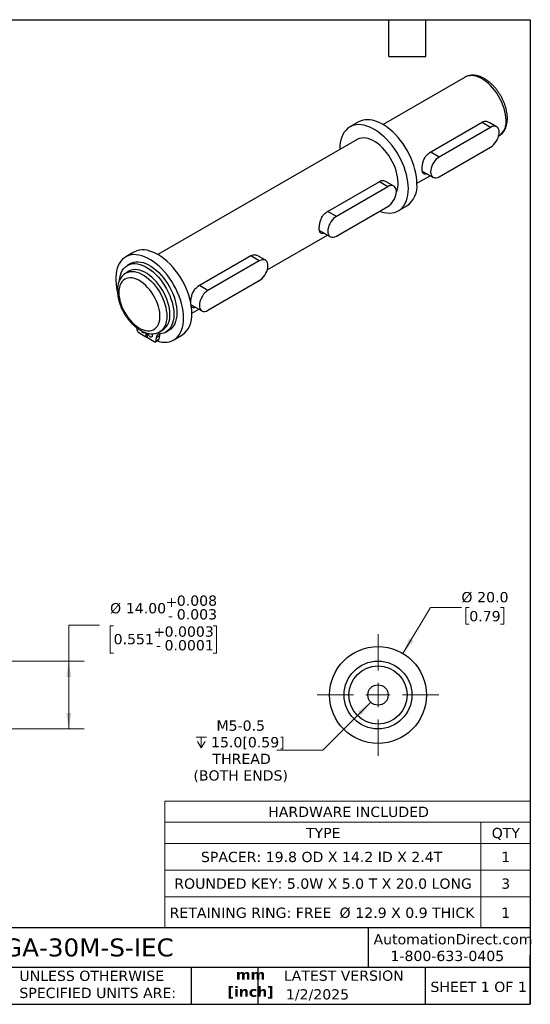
# Model space of a CAD drawing. Header units: millimetres. Extents: x 13 to 546, y 13 to 419.
# Tile 2 of 2: x 335 to 546, y 13 to 419. Entities that reach past the tile are written whole.
import ezdxf

# ---------------------------------------------------------------- set-up
doc = ezdxf.new("R2010")
doc.units = ezdxf.units.MM
doc.header["$LTSCALE"] = 2
doc.linetypes.add('SLD-Solid', pattern=[0])
doc.layers.add('TEXT', color=140, linetype='SLD-Solid', lineweight=25)
doc.styles.add('SLDTEXTSTYLE0', font='VERDANA.TTF')
doc.styles.add('SLDTEXTSTYLE1', font='VERDANAB.TTF')
doc.dimstyles.new('SLDDIMSTYLE3', dxfattribs={"dimtxt": 4.316016, "dimasz": 6.604, "dimexe": 0, "dimexo": 0.0625, "dimgap": 1.079004, "dimtad": 0, "dimtih": 1, "dimtoh": 1, "dimlfac": 0.5, "dimrnd": 1e-09, "dimzin": 4, "dimdsep": 46, "dimtxsty": 'SLDTEXTSTYLE0', "dimsah": 1, "dimcen": 0.09, "dimadec": 0, "dimazin": 1, "dimtol": 1, "dimtp": 0.008, "dimtm": 0.003, "dimtfac": 1, "dimtdec": 3, "dimtofl": 0, "dimtmove": 0, "dimatfit": 3, "dimfxl": 0, "dimfrac": 2, "dimtolj": 1, "dimarcsym": 0})
doc.dimstyles.new('SLDDIMSTYLE4', dxfattribs={"dimtxt": 4.316016, "dimasz": 6.604, "dimexe": 0, "dimexo": 0.0625, "dimgap": 1.079004, "dimtad": 0, "dimtih": 1, "dimtoh": 1, "dimlfac": 0.5, "dimrnd": 1e-09, "dimzin": 4, "dimdsep": 46, "dimtxsty": 'SLDTEXTSTYLE0', "dimsah": 1, "dimcen": 0, "dimadec": 0, "dimazin": 1, "dimtfac": 1, "dimtofl": 0, "dimtmove": 0, "dimatfit": 3, "dimfxl": 0, "dimfrac": 2, "dimtolj": 1, "dimtzin": 12, "dimarcsym": 0})
doc.dimstyles.new('SLDDIMSTYLE5', dxfattribs={"dimtxt": 4.316016, "dimasz": 6.604, "dimexe": 0, "dimexo": 0.0625, "dimgap": 1.079004, "dimtad": 0, "dimtih": 1, "dimtoh": 1, "dimlfac": 0.5, "dimrnd": 1e-09, "dimzin": 12, "dimdsep": 46, "dimtxsty": 'SLDTEXTSTYLE0', "dimsah": 1, "dimcen": 0, "dimadec": 0, "dimazin": 3, "dimtfac": 1, "dimtofl": 0, "dimtmove": 0, "dimatfit": 3, "dimfxl": 0, "dimfrac": 2, "dimtolj": 1, "dimtzin": 12, "dimarcsym": 0})

# ---------------------------------------------------------------- blocks, each defined once
blk = doc.blocks.new('SW_TABLEANNOTATION_0')
at = {"color": 0, "linetype": 'SLD-Solid', "lineweight": 18}
for p, q in [((0, 0), (0, -8.74)), ((0, 0), (130.51, 0)), ((130.51, 0), (150.82, 0)), ((150.82, 0), (150.82, -8.74)), ((0, -8.74), (0, -17.48)), ((0, -8.74), (130.51, -8.74)), ((130.51, -8.74), (130.51, -17.48)), ((130.51, -8.74), (150.82, -8.74)), ((150.82, -8.74), (150.82, -17.48)), ((0, -17.48), (0, -28.49)), ((0, -17.48), (130.51, -17.48)), ((130.51, -17.48), (130.51, -28.49)), ((130.51, -17.48), (150.82, -17.48)), ((150.82, -17.48), (150.82, -28.49)), ((0, -28.49), (0, -39.5)), ((0, -28.49), (130.51, -28.49)), ((130.51, -28.49), (130.51, -39.5)), ((130.51, -28.49), (150.82, -28.49)), ((150.82, -28.49), (150.82, -39.5)), ((0, -39.5), (0, -52.35)), ((0, -39.5), (130.51, -39.5)), ((130.51, -39.5), (130.51, -52.35)), ((130.51, -39.5), (150.82, -39.5)), ((150.82, -39.5), (150.82, -52.35)), ((0, -52.35), (130.51, -52.35)), ((130.51, -52.35), (150.82, -52.35))]:
    blk.add_line(p, q, dxfattribs=at)
at = {"color": 0, "linetype": 'Continuous', "lineweight": 0, "attachment_point": 1, "style": 'SLDTEXTSTYLE0'}
for s, insert, char_height in [('HARDWARE INCLUDED', (42.71, -2.35), 4.2333), ('TYPE', (58.29, -11.09), 4.233), ('QTY', (134.96, -11.09), 4.233), ('SPACER: 19.8 OD X 14.2 ID X 2.4T', (14.94, -20.96), 4.2333), ('1', (138.87, -20.96), 4.23), ('ROUNDED KEY: 5.0W X 5.0 T X 20.0 LONG', (3.93, -31.97), 4.2333), ('3', (138.87, -31.97), 4.23), ('RETAINING RING: FREE ', (2, -43.99), 4.2333), ('%%c', (72.16, -43.99), 4.233), ('12.9 X 0.9 THICK', (78.67, -43.99), 4.2333), ('1', (138.87, -43.99), 4.23)]:
    blk.add_mtext(s, dxfattribs=dict(at, insert=insert, char_height=char_height))
blk = doc.blocks.new('_D_5')
at = {"color": 7, "linetype": 'SLD-Solid', "lineweight": 0}
for p, q in [((368.3, 169.19), (355.6, 169.19)), ((355.6, 169.19), (355.6, 154.37)), ((374.1, 168.94), (372.65, 168.94)), ((372.65, 168.94), (372.65, 157.65)), ((415.14, 168.94), (416.58, 168.94)), ((416.58, 168.94), (416.58, 157.65)), ((372.65, 157.65), (374.1, 157.65)), ((416.58, 157.65), (415.14, 157.65)), ((300.14, 154.37), (361.95, 154.37)), ((355.6, 154.37), (355.6, 126.37)), ((300.14, 126.37), (361.95, 126.37))]:
    blk.add_line(p, q, dxfattribs=at)
at = {"color": 7, "linetype": 'SLD-Solid', "lineweight": 18}
for points in [[(355.6, 154.37), (354.58, 147.77), (356.62, 147.77)], [(355.6, 126.37), (356.62, 132.98), (354.58, 132.98)]]:
    blk.add_solid(points, dxfattribs=at)
at = {"color": 7, "linetype": 'SLD-Solid', "lineweight": 18, "attachment_point": 1, "style": 'SLDTEXTSTYLE0'}
for s, insert, char_height in [('+', (395.57, 180.93), 4.23), ('0.008', (400.18, 181.43), 4.233), ('%%c', (372.63, 178.31), 4.233), ('14.00', (379.15, 178.31), 4.233), ('0.003', (400.18, 175.78), 4.233), ('-', (396.59, 175.28), 4.23), ('+', (390.51, 168.67), 4.23), ('0.0003', (395.13, 168.67), 4.233), ('0.551', (374.1, 165.55), 4.233), ('0.0001', (395.13, 163.03), 4.233), ('-', (391.54, 163.03), 4.23)]:
    blk.add_mtext(s, dxfattribs=dict(at, insert=insert, char_height=char_height))
blk = doc.blocks.new('_D_6')
at = {"color": 7, "linetype": 'SLD-Solid', "lineweight": 0}
for p, q in [((493.53, 157.52), (504.96, 176.52)), ((504.96, 176.52), (517.66, 176.52)), ((520.91, 176.52), (519.47, 176.52)), ((519.47, 176.52), (519.47, 169.66)), ((533.74, 176.52), (535.19, 176.52)), ((535.19, 176.52), (535.19, 169.66)), ((519.47, 169.66), (520.91, 169.66)), ((535.19, 169.66), (533.74, 169.66))]:
    blk.add_line(p, q, dxfattribs=at)
at = {"color": 7, "linetype": 'SLD-Solid', "lineweight": 18}
blk.add_solid([(493.53, 157.52), (497.81, 162.65), (496.07, 163.7)], dxfattribs=at)
at = {"color": 7, "linetype": 'SLD-Solid', "lineweight": 18, "char_height": 4.233, "attachment_point": 1, "style": 'SLDTEXTSTYLE0'}
for s, insert in [('%%c', (517.66, 182.87)), ('20.0', (524.17, 182.87)), ('0.79', (520.91, 175.04))]:
    blk.add_mtext(s, dxfattribs=dict(at, insert=insert))
blk = doc.blocks.new('SW_SYMBOL_HOLE_DEPTH')
at = {"color": 0, "linetype": 'SLD-Solid', "lineweight": 18}
for p, q in [((0, 1750), (1600, 1750)), ((800, 1750), (800, 150)), ((200, 1110), (800, 150)), ((1400, 1110), (800, 150))]:
    blk.add_line(p, q, dxfattribs=at)
blk = doc.blocks.new('_D_7')
at = {"color": 7, "linetype": 'SLD-Solid', "lineweight": 0}
for p, q in [((480.26, 137.4), (460.48, 117.62)), ((460.48, 117.62), (441.51, 117.62))]:
    blk.add_line(p, q, dxfattribs=at)
at = {"color": 7, "linetype": 'SLD-Solid', "lineweight": 18}
blk.add_solid([(480.26, 137.4), (474.88, 133.45), (476.31, 132.02)], dxfattribs=at)
at = {"color": 7, "linetype": 'SLD-Solid', "lineweight": 18, "xscale": 0.002688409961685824, "yscale": 0.002688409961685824, "zscale": 0.002688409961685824}
blk.add_blockref('SW_SYMBOL_HOLE_DEPTH', (408.14, 118.19), dxfattribs=at)
at = {"color": 7, "linetype": 'SLD-Solid', "lineweight": 18, "attachment_point": 1, "style": 'SLDTEXTSTYLE0'}
for s, insert, char_height in [('M5-0.5', (416.55, 129.86), 4.233), ('15.0[0.59]', (414.32, 123), 4.233), ('THREAD', (414.91, 116.14), 4.233), ('(BOTH ENDS)', (407.04, 109.28), 4.2333)]:
    blk.add_mtext(s, dxfattribs=dict(at, insert=insert, char_height=char_height))
blk = doc.blocks.new('SW_CENTERMARKSYMBOL_0')
at = {"color": 0, "linetype": 'SLD-Solid', "lineweight": 18}
for p, q in [((0, 10.16), (0, 25.08)), ((0, 0), (0, 5.08)), ((-10.16, 0), (-25.08, 0)), ((0, 0), (-5.08, 0)), ((0, 0), (0, -5.08)), ((0, 0), (5.08, 0)), ((10.16, 0), (25.08, 0)), ((0, -10.16), (0, -25.08))]:
    blk.add_line(p, q, dxfattribs=at)

msp = doc.modelspace()

# ---------------------------------------------------------------- linework, layer by layer
for p, q in [((519.17, 395.364), (485.3, 375.812)), ((475.158, 376.885), (471.622, 374.844)), ((526.224, 376.678), (504.303, 364.024)), ((529.705, 374.668), (508.492, 362.422)), ((529.705, 374.668), (526.224, 376.678)), ((532.205, 374.916), (529.055, 376.734)), ((533.003, 371.02), (533.169, 371.115)), ((474.622, 369.648), (392.387, 322.174)), ((508.492, 354.257), (529.705, 366.503)), ((508.492, 362.422), (505.01, 364.432)), ((499.299, 351.562), (504.764, 354.718)), ((501.49, 356.608), (505.992, 354.009)), ((483.797, 352.186), (461.877, 339.531)), ((487.278, 350.176), (466.065, 337.93)), ((487.278, 350.176), (483.797, 352.186)), ((489.778, 350.423), (486.629, 352.242)), ((466.065, 329.764), (487.278, 342.01)), ((491.621, 340.202), (495.156, 342.243)), ((466.065, 337.93), (462.584, 339.939)), ((437.544, 315.912), (462.338, 330.225)), ((459.064, 332.115), (463.565, 329.517)), ((382.486, 323.155), (379.091, 321.196)), ((430.764, 321.57), (408.844, 308.916)), ((434.245, 319.561), (430.764, 321.57)), ((436.745, 319.808), (433.596, 321.626)), ((381.039, 318.431), (379.766, 317.696)), ((434.245, 319.561), (413.032, 307.314)), ((380.436, 315.275), (379.163, 314.54)), ((413.032, 307.314), (409.551, 309.324)), ((413.032, 299.149), (434.245, 311.395)), ((406.078, 301.473), (410.532, 298.902)), ((406.385, 297.925), (409.305, 299.61)), ((383.881, 290.929), (383.787, 291.804)), ((387.4, 288.11), (384.565, 289.824)), ((387.437, 289.872), (387.4, 288.11)), ((388.036, 287.742), (387.995, 289.727)), ((391.734, 287.967), (393.007, 288.701)), ((393.007, 288.701), (392.828, 287.233)), ((393.162, 290.291), (394.434, 291.025)), ((393.205, 290.316), (393.162, 290.291)), ((395.669, 290.149), (396.942, 290.883)), ((398.89, 286.9), (402.284, 288.86)), ((387.4, 288.11), (388.021, 288.469)), ((390.871, 286.184), (388.036, 287.742)), ((391.354, 286.144), (392.627, 286.879)), ((391.734, 287.967), (391.555, 286.499)), ((391.555, 286.499), (392.828, 287.233))]:
    msp.add_line(p, q)
at = {"flags": 128}
for points in [[(536.069, 377.525), (536.018, 378.711), (535.866, 379.943), (535.615, 381.209), (535.267, 382.496), (534.825, 383.791), (534.294, 385.08), (533.681, 386.35), (532.99, 387.588), (532.229, 388.781), (531.406, 389.918), (530.529, 390.986), (529.607, 391.975), (528.651, 392.874), (527.668, 393.674), (526.671, 394.367), (525.668, 394.946), (524.67, 395.405), (523.688, 395.739), (522.731, 395.945), (521.81, 396.02), (520.933, 395.964), (520.11, 395.778), (519.349, 395.463), (519.17, 395.364)], [(495.764, 349.359), (495.713, 350.773), (495.56, 352.236), (495.307, 353.737), (494.956, 355.266), (494.508, 356.81), (493.968, 358.36), (493.338, 359.904), (492.625, 361.43), (491.832, 362.929), (490.965, 364.388), (490.031, 365.798), (489.036, 367.149), (487.988, 368.43), (486.895, 369.632), (485.763, 370.747), (484.601, 371.767), (483.418, 372.684), (482.222, 373.493), (481.021, 374.185), (479.825, 374.758), (478.642, 375.207), (477.48, 375.529), (476.349, 375.72), (475.255, 375.781), (474.207, 375.71), (473.212, 375.507), (472.278, 375.176), (471.412, 374.717), (470.619, 374.134), (469.905, 373.432), (469.275, 372.615), (468.735, 371.689), (468.287, 370.661), (467.936, 369.539), (467.683, 368.329), (467.53, 367.043), (467.479, 365.687), (467.48, 365.525)], [(499.299, 351.4), (499.248, 352.814), (499.096, 354.277), (498.843, 355.778), (498.491, 357.307), (498.044, 358.851), (497.503, 360.401), (496.874, 361.945), (496.16, 363.471), (495.367, 364.97), (494.5, 366.429), (493.567, 367.839), (492.572, 369.19), (491.524, 370.471), (490.43, 371.673), (489.298, 372.788), (488.137, 373.808), (486.953, 374.725), (485.757, 375.534), (484.557, 376.227), (483.361, 376.799), (482.178, 377.248), (481.016, 377.57), (479.884, 377.761), (478.79, 377.822), (477.742, 377.751), (476.748, 377.548), (475.814, 377.217), (475.158, 376.885)], [(529.705, 366.503), (530.319, 366.919), (530.914, 367.447), (531.473, 368.07), (531.977, 368.77), (532.413, 369.525), (532.767, 370.312), (533.027, 371.107), (533.187, 371.886), (533.24, 372.626), (533.187, 373.304), (533.027, 373.9), (532.767, 374.394), (532.413, 374.773), (531.977, 375.025), (531.473, 375.142), (530.914, 375.12), (530.319, 374.961), (529.705, 374.668)], [(491.521, 351.808), (491.47, 352.994), (491.318, 354.226), (491.067, 355.492), (490.719, 356.779), (490.277, 358.074), (489.747, 359.363), (489.133, 360.633), (488.442, 361.871), (487.681, 363.065), (486.858, 364.201), (485.981, 365.269), (485.06, 366.258), (484.103, 367.157), (483.121, 367.957), (482.123, 368.65), (481.12, 369.229), (480.123, 369.688), (479.14, 370.022), (478.183, 370.228), (477.262, 370.303), (476.385, 370.247), (475.562, 370.061), (474.801, 369.746), (474.622, 369.648)], [(508.492, 362.422), (507.878, 362.006), (507.282, 361.478), (506.724, 360.855), (506.219, 360.155), (505.783, 359.4), (505.43, 358.613), (505.169, 357.818), (505.01, 357.038), (504.956, 356.298), (505.01, 355.62), (505.169, 355.025), (505.43, 354.53), (505.783, 354.151), (506.219, 353.9), (506.724, 353.783), (507.282, 353.805), (507.878, 353.964), (508.492, 354.257)], [(487.278, 342.01), (487.892, 342.427), (488.488, 342.955), (489.046, 343.578), (489.551, 344.278), (489.987, 345.032), (490.34, 345.819), (490.601, 346.615), (490.76, 347.394), (490.814, 348.134), (490.76, 348.812), (490.601, 349.407), (490.34, 349.902), (489.987, 350.281), (489.551, 350.533), (489.046, 350.649), (488.488, 350.628), (487.892, 350.468), (487.278, 350.176)], [(483.931, 340.078), (484.601, 339.839), (485.763, 339.517), (486.895, 339.326), (487.988, 339.265), (489.036, 339.336), (490.031, 339.538), (490.965, 339.87), (491.832, 340.329), (492.625, 340.912), (493.338, 341.614), (493.968, 342.431), (494.508, 343.357), (494.956, 344.385), (495.307, 345.507), (495.56, 346.716), (495.713, 348.003), (495.764, 349.359)], [(466.065, 337.93), (465.451, 337.513), (464.856, 336.985), (464.297, 336.362), (463.793, 335.663), (463.357, 334.908), (463.003, 334.121), (462.743, 333.326), (462.583, 332.546), (462.53, 331.806), (462.583, 331.128), (462.743, 330.533), (463.003, 330.038), (463.357, 329.659), (463.793, 329.408), (464.297, 329.291), (464.856, 329.313), (465.451, 329.472), (466.065, 329.764)], [(402.991, 295.966), (402.939, 297.385), (402.784, 298.855), (402.527, 300.362), (402.17, 301.897), (401.715, 303.448), (401.165, 305.003), (400.526, 306.551), (399.801, 308.081), (398.997, 309.58), (398.118, 311.039), (397.171, 312.446), (396.164, 313.791), (395.104, 315.064), (393.999, 316.255), (392.856, 317.356), (391.685, 318.358), (390.494, 319.254), (389.292, 320.038), (388.087, 320.703), (386.89, 321.245), (385.708, 321.66), (384.55, 321.944), (383.425, 322.096), (382.341, 322.115), (381.306, 321.999), (380.329, 321.751), (379.415, 321.371), (378.573, 320.863), (377.807, 320.231), (377.124, 319.479), (376.53, 318.613), (376.027, 317.639), (375.62, 316.564), (375.313, 315.396), (375.106, 314.145), (375.003, 312.819), (375.003, 311.428), (375.106, 309.982), (375.313, 308.492), (375.62, 306.97), (375.649, 306.846)], [(406.385, 297.925), (406.334, 299.345), (406.179, 300.814), (405.921, 302.321), (405.564, 303.856), (405.109, 305.407), (404.56, 306.962), (403.92, 308.51), (403.195, 310.04), (402.391, 311.54), (401.512, 312.999), (400.565, 314.406), (399.558, 315.75), (398.498, 317.023), (397.393, 318.214), (396.25, 319.315), (395.079, 320.317), (393.888, 321.214), (392.686, 321.997), (391.482, 322.663), (390.284, 323.205), (389.102, 323.62), (387.944, 323.904), (386.819, 324.056), (385.735, 324.074), (384.701, 323.958), (383.723, 323.71), (382.809, 323.33), (382.486, 323.155)], [(376.524, 311.632), (376.643, 312.574), (376.883, 313.655), (377.222, 314.646), (377.659, 315.537), (378.189, 316.32), (378.807, 316.989), (379.508, 317.537), (380.285, 317.959), (381.131, 318.251), (382.037, 318.41), (382.997, 318.434), (384, 318.325), (385.037, 318.082), (386.099, 317.708), (387.177, 317.206), (388.259, 316.581), (389.336, 315.839), (390.398, 314.987), (391.436, 314.032), (392.439, 312.984), (393.398, 311.851), (394.305, 310.645), (395.151, 309.377), (395.927, 308.059), (396.628, 306.702), (397.246, 305.319), (397.776, 303.923), (398.213, 302.528), (398.553, 301.145), (398.792, 299.788), (398.929, 298.469), (398.962, 297.201), (398.891, 295.995), (398.716, 294.863), (398.439, 293.814), (398.064, 292.859), (397.592, 292.007), (397.029, 291.264), (396.379, 290.639), (395.65, 290.138), (394.847, 289.763), (393.978, 289.52), (393.051, 289.41), (393.051, 289.41)], [(381.039, 318.431), (381.558, 318.694), (382.404, 318.985), (383.31, 319.144), (384.269, 319.169), (385.272, 319.06), (386.31, 318.817), (387.372, 318.443), (388.449, 317.941), (389.532, 317.316), (390.609, 316.574), (391.671, 315.722), (392.709, 314.767), (393.712, 313.718), (394.671, 312.586), (395.578, 311.38), (396.423, 310.112), (397.2, 308.793), (397.901, 307.436), (398.519, 306.054), (399.049, 304.658), (399.486, 303.262), (399.826, 301.88), (400.065, 300.523), (400.202, 299.204), (400.235, 297.936), (400.164, 296.73), (399.989, 295.597), (399.712, 294.549), (399.336, 293.594), (398.865, 292.741), (398.302, 291.999), (397.652, 291.374), (396.942, 290.883)], [(434.245, 311.395), (434.859, 311.812), (435.455, 312.339), (436.013, 312.963), (436.518, 313.662), (436.954, 314.417), (437.307, 315.204), (437.568, 315.999), (437.727, 316.779), (437.781, 317.519), (437.727, 318.197), (437.568, 318.792), (437.307, 319.287), (436.954, 319.666), (436.518, 319.917), (436.013, 320.034), (435.455, 320.012), (434.859, 319.853), (434.245, 319.561)], [(379.173, 314.546), (379.342, 314.638), (380.103, 314.953), (380.926, 315.14), (381.803, 315.195), (382.724, 315.12), (383.681, 314.914), (384.663, 314.58), (385.661, 314.122), (386.664, 313.543), (387.661, 312.85), (388.644, 312.05), (389.6, 311.151), (390.522, 310.162), (391.399, 309.094), (392.222, 307.957), (392.983, 306.764), (393.674, 305.525), (394.287, 304.255), (394.818, 302.966), (395.259, 301.672), (395.608, 300.385), (395.859, 299.119), (396.011, 297.886), (396.062, 296.701), (396.011, 295.573), (395.859, 294.516), (395.608, 293.54), (395.259, 292.656), (394.818, 291.871), (394.287, 291.194), (393.674, 290.633), (393.205, 290.316)], [(397.334, 297.435), (397.284, 298.621), (397.132, 299.853), (396.88, 301.12), (396.532, 302.407), (396.091, 303.701), (395.56, 304.99), (394.946, 306.26), (394.255, 307.498), (393.495, 308.692), (392.671, 309.829), (391.795, 310.897), (390.873, 311.885), (389.916, 312.784), (388.934, 313.584), (387.936, 314.278), (386.934, 314.856), (385.936, 315.315), (384.954, 315.649), (383.997, 315.855), (383.075, 315.93), (382.199, 315.874), (381.375, 315.688), (380.615, 315.373), (380.436, 315.275)], [(376.263, 306.497), (376.314, 305.39), (376.468, 304.236), (376.722, 303.05), (377.074, 301.847), (377.519, 300.641), (378.052, 299.446), (378.666, 298.278), (379.354, 297.149), (380.107, 296.075), (380.917, 295.068), (381.773, 294.14), (382.665, 293.303), (383.582, 292.566), (384.514, 291.939), (385.449, 291.429), (386.375, 291.043), (387.281, 290.785), (388.156, 290.658), (388.991, 290.664), (389.773, 290.803), (390.495, 291.072), (391.147, 291.47), (391.721, 291.99), (392.211, 292.627), (392.61, 293.373), (392.913, 294.219), (393.118, 295.155), (393.22, 296.168), (393.22, 297.248), (393.118, 298.38), (392.913, 299.552), (392.61, 300.748), (392.211, 301.954), (391.721, 303.157), (391.147, 304.34), (390.495, 305.49), (389.773, 306.593), (388.991, 307.635), (388.156, 308.604), (387.281, 309.488), (386.375, 310.277), (385.449, 310.959), (384.514, 311.529), (383.582, 311.977), (382.665, 312.3), (381.773, 312.493), (380.917, 312.554), (380.107, 312.481), (379.354, 312.277), (378.666, 311.943), (378.052, 311.483), (377.519, 310.903), (377.074, 310.211), (376.722, 309.414), (376.468, 308.522), (376.314, 307.546), (376.263, 306.497)], [(413.032, 307.314), (412.418, 306.898), (411.823, 306.37), (411.264, 305.747), (410.76, 305.047), (410.324, 304.293), (409.97, 303.506), (409.71, 302.71), (409.55, 301.931), (409.497, 301.191), (409.55, 300.513), (409.71, 299.917), (409.97, 299.423), (410.324, 299.044), (410.76, 298.792), (411.264, 298.676), (411.823, 298.697), (412.418, 298.857), (413.032, 299.149)], [(392.005, 286.52), (392.856, 286.278), (393.999, 286.059), (395.104, 285.974), (396.164, 286.023), (397.171, 286.205), (398.118, 286.519), (398.997, 286.963), (399.801, 287.534), (400.526, 288.227), (401.165, 289.037), (401.715, 289.958), (402.17, 290.983), (402.527, 292.105), (402.784, 293.316), (402.939, 294.606), (402.991, 295.966)], [(387.009, 290.025), (386.883, 289.864), (386.657, 289.776), (386.38, 289.819), (386.086, 289.989), (385.809, 290.265), (385.583, 290.614), (385.553, 290.676)], [(389.815, 289.48), (389.853, 289.409), (390, 289.029), (390.051, 288.665), (390, 288.359), (389.853, 288.149), (389.627, 288.061), (389.35, 288.105), (389.055, 288.275), (388.778, 288.551), (388.553, 288.9), (388.405, 289.28), (388.354, 289.644), (388.354, 289.644)]]:
    msp.add_lwpolyline(points, dxfattribs=at)
for radius in [20, 14, 12, 4.2]:
    msp.add_circle((483.233, 140.373), radius)
for centre, radius, start, end in [((529.099, 376.817), 7.005, 305.51372, 5.79846), ((481.902, 351.6), 9.622, 337.81531, 1.24053), ((489.394, 350.366), 9.959, 305.35303, 5.95915), ((390.365, 296.728), 7.005, 305.51372, 5.79846), ((396.602, 296.891), 9.837, 305.27696, 6.03522), ((385.435, 291.128), 1.567, 187.27737, 236.26543), ((393.182, 287.968), 1.448, 95.21723, 180.07249), ((395.1, 288.482), 2.104, 153.53882, 174.02633), ((391.134, 286.513), 0.421, 231.39163, 358.01874), ((392.379, 287.253), 0.449, 303.45707, 357.4485)]:
    msp.add_arc(centre, radius, start, end)
for points, knots in [([(536.655, 378.341), (536.652, 378.552), (536.643, 379.153), (536.551, 380.172), (536.35, 381.398), (536.053, 382.639), (535.668, 383.882), (535.197, 385.118), (534.646, 386.336), (534.019, 387.525), (533.324, 388.676), (532.564, 389.779), (531.747, 390.824), (530.879, 391.803), (529.965, 392.706), (529.012, 393.526), (528.027, 394.252), (527.016, 394.878), (525.986, 395.394), (524.946, 395.791), (523.909, 396.061), (522.888, 396.199), (521.899, 396.201), (520.954, 396.072), (520.074, 395.807), (519.459, 395.551), (519.164, 395.353), (519.116, 395.321)], [0, 0, 0, 0, 0.0230196, 0.0657536, 0.1084064, 0.150965, 0.1934133, 0.2357618, 0.2780351, 0.320265, 0.3624865, 0.4047322, 0.4470319, 0.4894236, 0.5319442, 0.5746272, 0.6174957, 0.6605526, 0.7037606, 0.7469775, 0.789959, 0.8323932, 0.873965, 0.9144785, 0.9539414, 0.9925602, 1, 1, 1, 1]), ([(533.141, 371.117), (533.301, 371.207), (533.717, 371.441), (534.309, 371.943), (534.916, 372.596), (535.436, 373.344), (535.87, 374.18), (536.215, 375.1), (536.464, 376.101), (536.624, 377.18), (536.644, 377.949), (536.655, 378.341)], [0, 0, 0, 0, 0.0691966, 0.1795745, 0.2901128, 0.4019282, 0.515902, 0.6325344, 0.7518447, 0.8733953, 1, 1, 1, 1]), ([(529.023, 376.675), (528.825, 376.802), (528.45, 377.043), (527.779, 377.108), (527.035, 377.059), (526.524, 376.819), (526.224, 376.678)], [0, 0, 0, 0, 0.2475259, 0.4676999, 0.6877977, 1, 1, 1, 1]), ([(503.469, 355.466), (503.393, 355.436), (502.978, 355.272), (502.369, 355.247), (501.875, 355.56), (501.612, 356.075), (501.46, 356.658), (501.405, 357.389), (501.441, 358.213), (501.561, 359.216), (501.867, 360.562), (502.391, 361.865), (502.962, 362.785), (503.536, 363.492), (504.02, 363.827), (504.303, 364.024)], [0, 0, 0, 0, 0.0248166, 0.1359901, 0.251727, 0.3115601, 0.3713748, 0.45653, 0.5125317, 0.5685423, 0.6800005, 0.7954107, 0.8552735, 0.9151157, 1, 1, 1, 1]), ([(486.597, 352.183), (486.398, 352.31), (486.023, 352.55), (485.352, 352.616), (484.609, 352.567), (484.097, 352.326), (483.797, 352.186)], [0, 0, 0, 0, 0.2475259, 0.4676999, 0.6877977, 1, 1, 1, 1]), ([(461.042, 330.973), (460.967, 330.944), (460.552, 330.78), (459.943, 330.755), (459.449, 331.068), (459.186, 331.582), (459.034, 332.166), (458.979, 332.897), (459.015, 333.721), (459.134, 334.723), (459.44, 336.07), (459.965, 337.372), (460.536, 338.293), (461.109, 338.999), (461.593, 339.335), (461.877, 339.531)], [0, 0, 0, 0, 0.0248166, 0.1359901, 0.251727, 0.3115601, 0.3713748, 0.45653, 0.5125317, 0.5685423, 0.6800005, 0.7954107, 0.8552735, 0.9151157, 1, 1, 1, 1]), ([(433.564, 321.568), (433.365, 321.695), (432.99, 321.935), (432.319, 322), (431.576, 321.951), (431.064, 321.711), (430.764, 321.57)], [0, 0, 0, 0, 0.2475259, 0.4676999, 0.6877977, 1, 1, 1, 1]), ([(379.184, 314.534), (379.026, 314.445), (378.613, 314.212), (378.022, 313.712), (377.416, 313.06), (376.896, 312.311), (376.462, 311.475), (376.117, 310.555), (375.867, 309.554), (375.707, 308.475), (375.687, 307.706), (375.677, 307.314)], [0, 0, 0, 0, 0.0682461, 0.1787367, 0.2893879, 0.4013175, 0.5154077, 0.6321591, 0.7515913, 0.873266, 1, 1, 1, 1]), ([(406.026, 301.567), (405.995, 301.837), (405.942, 302.301), (405.983, 303.108), (406.101, 304.107), (406.407, 305.455), (406.931, 306.757), (407.503, 307.678), (408.076, 308.384), (408.56, 308.719), (408.844, 308.916)], [0, 0, 0, 0, 0.1266228, 0.2166198, 0.3066309, 0.4857486, 0.6712171, 0.767419, 0.8635876, 1, 1, 1, 1]), ([(375.677, 307.314), (375.68, 307.103), (375.688, 306.502), (375.781, 305.483), (375.982, 304.257), (376.278, 303.016), (376.664, 301.773), (377.135, 300.537), (377.686, 299.32), (378.312, 298.13), (379.008, 296.979), (379.767, 295.876), (380.584, 294.831), (381.453, 293.852), (382.367, 292.949), (383.319, 292.13), (384.305, 291.403), (385.316, 290.777), (386.346, 290.262), (387.385, 289.864), (388.422, 289.594), (389.443, 289.456), (390.433, 289.454), (391.378, 289.583), (392.258, 289.849), (392.871, 290.103), (393.165, 290.3), (393.212, 290.331)], [0, 0, 0, 0, 0.0230244, 0.0657672, 0.108429, 0.1509963, 0.1934535, 0.2358108, 0.278093, 0.3203316, 0.3625618, 0.4048164, 0.4471248, 0.4895253, 0.5320549, 0.5747466, 0.6176241, 0.6606899, 0.7039069, 0.7471328, 0.7901233, 0.8325663, 0.8741467, 0.9146686, 0.9541398, 0.9927666, 1, 1, 1, 1]), ([(408.009, 300.358), (407.934, 300.328), (407.519, 300.164), (406.909, 300.137), (406.419, 300.458), (406.166, 300.923), (406.097, 301.229), (406.068, 301.357)], [0, 0, 0, 0, 0.0699314, 0.3832111, 0.7093498, 0.8779555, 1, 1, 1, 1])]:
    msp.add_open_spline(points, degree=3, knots=knots)
at = {"layer": 'TEXT'}
for p, q in [((12.7, 419.1), (546.1, 419.1)), ((487.68, 403.86), (487.68, 419.1)), ((502.92, 403.86), (502.92, 419.1)), ((546.1, 419.1), (546.1, 12.7)), ((487.68, 403.86), (502.92, 403.86)), ((546.1, 44.252), (12.7, 44.252)), ((479.151, 44.252), (479.151, 27.94)), ((546.1, 12.7), (546.1, 33.02)), ((546.1, 27.94), (12.7, 27.94)), ((406.049, 27.94), (406.049, 12.7)), ((433.624, 27.94), (433.624, 12.7)), ((502.697, 27.94), (502.697, 12.7)), ((12.7, 12.7), (546.1, 12.7))]:
    msp.add_line(p, q, dxfattribs=at)

# ---------------------------------------------------------------- block references
at = {"color": 7, "linetype": 'Continuous', "lineweight": 0}
for name, p in [('SW_CENTERMARKSYMBOL_0', (483.233, 140.373)), ('SW_TABLEANNOTATION_0', (395.207, 96.603))]:
    msp.add_blockref(name, p, dxfattribs=at)

# ---------------------------------------------------------------- texts
at = {"color": 179, "linetype": 'SLD-Solid', "lineweight": 18, "char_height": 4.23333, "attachment_point": 1, "style": 'SLDTEXTSTYLE0'}
for s, insert in [('AutomationDirect.com', (481.39, 41.673)), ('1-800-633-0405', (488.383, 34.794))]:
    msp.add_mtext(s, dxfattribs=dict(at, insert=insert))
at = {"layer": 'TEXT'}
for s, insert, char_height, attachment_point, style in [('WGA-30M-S-IEC', (318.415, 39.881), 7.40833, 1, 'SLDTEXTSTYLE0'), ('UNLESS OTHERWISE ^JSPECIFIED UNITS ARE:', (335.216, 26.582), 4.23333, 1, 'SLDTEXTSTYLE0'), ('mm^J[inch]', (430.649, 27.078), 4.2333, 2, 'SLDTEXTSTYLE1'), ('LATEST VERSION', (469.104, 26.648), 4.23333, 2, 'SLDTEXTSTYLE0'), ('SHEET 1 OF 1', (504.883, 22.023), 4.23333, 1, 'SLDTEXTSTYLE0'), ('1/2/2025', (445.226, 18.926), 4.2333, 1, 'SLDTEXTSTYLE0')]:
    msp.add_mtext(s, dxfattribs=dict(at, insert=insert, char_height=char_height, attachment_point=attachment_point, style=style))

# ---------------------------------------------------------------- dimensions: what is measured, and where the dimension line sits
at = {"color": 7, "linetype": 'SLD-Solid', "lineweight": 18}
dim = msp.add_diameter_dim_2p(p1=(472.932, 123.23), p2=(493.535, 157.516), dimstyle='SLDDIMSTYLE4', dxfattribs=at)
dim.commit()
dim.dimension.update_dxf_attribs({"geometry": '_D_6', "text_midpoint": (527.328, 176.523), "dimtype": 163})
dim = msp.add_linear_dim(base=(355.6, 126.373), p1=(297.6, 154.373), p2=(297.6, 126.373), angle=90, text='%%c<>', dimstyle='SLDDIMSTYLE3', dxfattribs=at)
dim.commit()
dim.dimension.update_dxf_attribs({"geometry": '_D_5', "text_midpoint": (355.6, 169.19), "dimtype": 160})
dim = msp.add_diameter_dim_2p(p1=(486.203, 143.343), p2=(480.263, 137.403), text='M5-0.5\\P{\\fGDT;x}15.0[0.59]\\PTHREAD\\P(BOTH ENDS)', dimstyle='SLDDIMSTYLE5', override={"dimpost": '<>'}, dxfattribs=at)
dim.commit()
dim.dimension.update_dxf_attribs({"geometry": '_D_7', "text_midpoint": (426.619, 117.622), "dimtype": 163})

doc.saveas('drawing.dxf')
